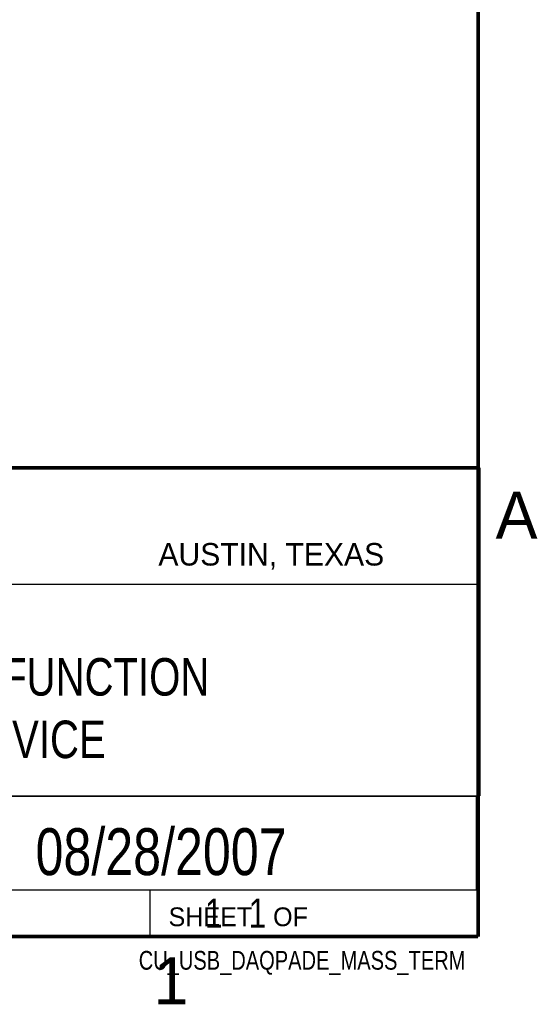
# Model space of a CAD drawing. Header units: inches. Extents: x 0 to 34, y 0 to 22.
# Tile 10 of 12: x 31.1 to 33.8, y 0.1 to 5.4. Entities that reach past the tile are written whole.
import ezdxf
from ezdxf.enums import TextEntityAlignment as Align

# ---------------------------------------------------------------- set-up
doc = ezdxf.new("R2010")
doc.units = ezdxf.units.IN
doc.header["$LTSCALE"] = 1.87
doc.header["$MEASUREMENT"] = 0
doc.layers.get('0').update_dxf_attribs({"linetype": 'CONTINUOUS'})
doc.styles.get("Standard").update_dxf_attribs({"font": 'txt', "width": 0.8})

msp = doc.modelspace()

# ---------------------------------------------------------------- linework, layer by layer
at = {"color": 2, "linetype": 'CONTINUOUS'}
for p, q in [((28.3793, 3.0003), (33.5093, 3.0003)), ((33.5093, 3.0003), (33.5093, 1.2503)), ((28.7231, 2.38), (33.5, 2.38)), ((28.3793, 1.2503), (33.5093, 1.2503)), ((30.13, 1.2499), (33.49, 1.2499)), ((33.49, 1.2499), (33.49, 0.7499)), ((28.38, 0.75), (33.5, 0.75)), ((30.13, 0.7499), (33.49, 0.7499)), ((31.75, 0.75), (33.5, 0.75)), ((31.75, 0.75), (31.75, 0.5)), ((33.5, 0.75), (33.5, 0.5)), ((31.75, 0.5), (33.5, 0.5)), ((32.4953, 0.5017), (33.4953, 0.5017)), ((32.4953, 0.5017), (32.4953, 0.5012)), ((32.4953, 0.5012), (33.4953, 0.5012)), ((33.4953, 0.5017), (33.4953, 0.5012))]:
    msp.add_line(p, q, dxfattribs=at)
at = {"color": 7, "linetype": 'CONTINUOUS', "const_width": 0.02}
for points in [[(33.5, 0.5), (33.5, 21.5)], [(25.58, 3), (33.5, 3)], [(0.5, 0.5), (33.5, 0.5)]]:
    msp.add_lwpolyline(points, dxfattribs=at)

# ---------------------------------------------------------------- texts
at = {"color": 2, "linetype": 'CONTINUOUS'}
for s, height, p in [('A', 0.25, (33.5939, 2.6228)), ('AUSTIN, TEXAS', 0.12, (31.7957, 2.479)), ('SHEET   OF', 0.1, (31.8499, 0.5557)), ('1', 0.25, (31.7706, 0.139))]:
    msp.add_text(s, height=height, dxfattribs=at).set_placement(p)
at = {"color": 7, "linetype": 'CONTINUOUS', "width": 0.8}
msp.add_text('08/28/2007', height=0.25, dxfattribs=at).set_placement((31.81, 0.828), align=Align.CENTER)
at = {"color": 2, "linetype": 'CONTINUOUS', "width": 0.8}
msp.add_text('CU_USB_DAQPADE_MASS_TERM', height=0.1, dxfattribs=at).set_placement((33.4328, 0.3236), align=Align.RIGHT)
at = {"color": 7, "linetype": 'CONTINUOUS'}
for s, insert, char_height, width, attachment_point in [('USB MULTIFUNCTION\\PI/O DEVICE', (30.9443, 1.9853), 0.2, 2.72, 2), ('     1   1', (31.8125, 0.7031), 0.15625, 1.25, 1)]:
    msp.add_mtext(s, dxfattribs=dict(at, insert=insert, char_height=char_height, width=width, attachment_point=attachment_point))

doc.saveas('drawing.dxf')
